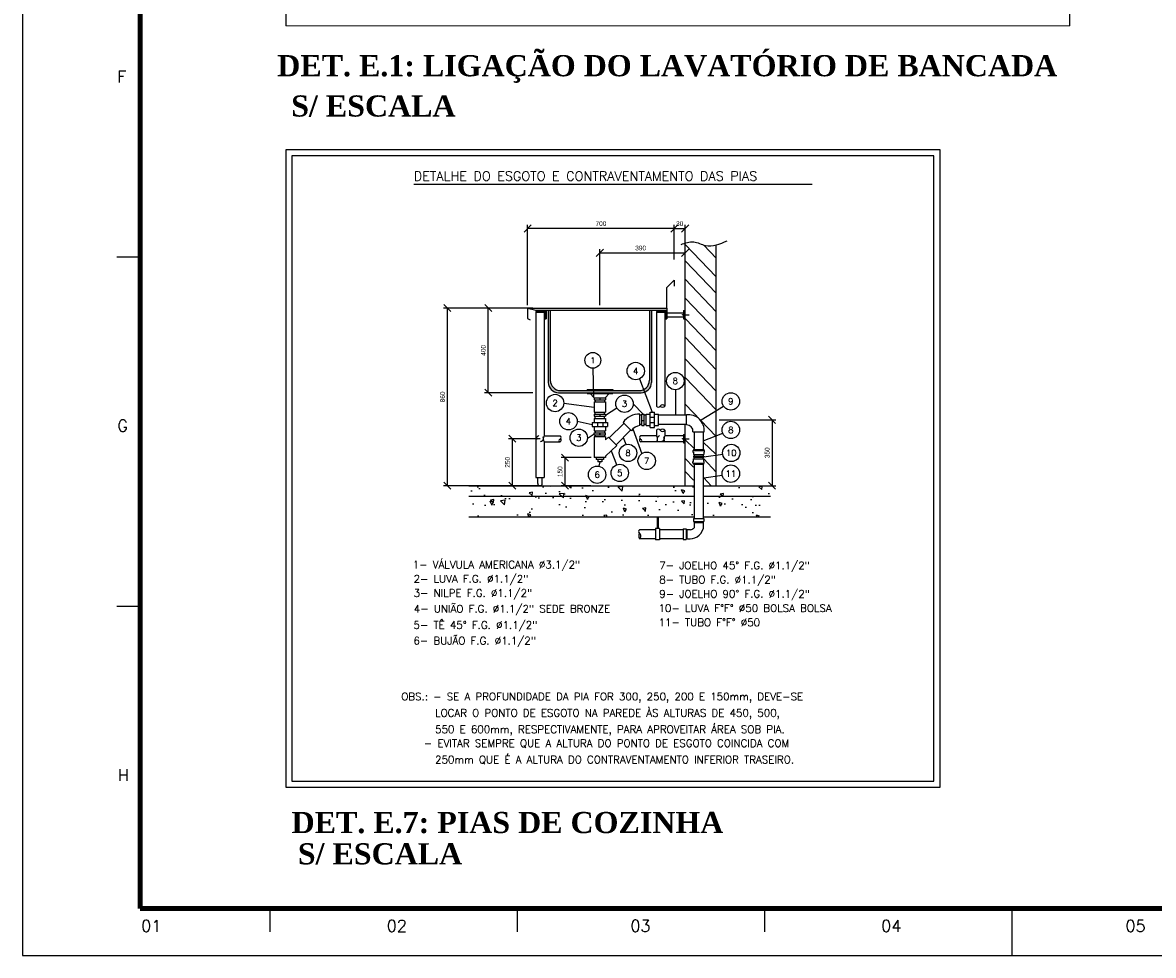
# Model space of a CAD drawing. Header units: millimetres. Extents: x 7 to 27269, y 0 to 59.
# Tile 1 of 10: x 7 to 31, y 0 to 20. Entities that reach past the tile are written whole.
import ezdxf
from ezdxf.enums import TextEntityAlignment as Align

# ---------------------------------------------------------------- set-up
doc = ezdxf.new("R2010")
doc.units = ezdxf.units.MM
doc.header["$MEASUREMENT"] = 0
doc.linetypes.add('HIDDEN3', pattern=[0.1075, 0.075, -0.0325])
for name, color, linetype in [('C-COTAS', 7, 'Continuous'), ('C-DETALHE', 8, 'Continuous'), ('C-HIDRAULICA', 1, 'Continuous'), ('C-LAJE', 10, 'Continuous'), ('C-MATERIAL', 7, 'Continuous'), ('C-PAREDE', 7, 'Continuous'), ('C-PISO', 5, 'Continuous'), ('C-PONTOS-HIDR', 124, 'Continuous'), ('DESENHO', 178, 'Continuous'), ('MARGEM', 4, 'Continuous')]:
    doc.layers.add(name, color=color, linetype=linetype)
doc.layers.add('DI-Títulos', color=3, linetype='Continuous', lineweight=30)
doc.layers.add('Nível 1', color=7, linetype='Continuous', lineweight=5)
doc.styles.add('PADRÃO', font='stylu.ttf')
doc.styles.add('ROMANS', font='ROMANS')
doc.styles.add('TimesNewRomanN', font='timesbd.ttf')
doc.dimstyles.get("Standard").update_dxf_attribs({"dimtxt": 0.18, "dimasz": 0.18, "dimexe": 0.18, "dimexo": 0.0625, "dimgap": 0.09, "dimtad": 0, "dimtih": 1, "dimtoh": 1, "dimdec": 4, "dimzin": 0, "dimdsep": 46, "dimtxsty": 'Standard', "dimcen": 0.09, "dimadec": 0, "dimazin": 0, "dimtfac": 1, "dimtdec": 4, "dimtofl": 0, "dimtmove": 0, "dimatfit": 3, "dimfxl": 0, "dimtolj": 1, "dimtzin": 0, "dimarcsym": 0})
pattern_1 = [(140, (-45.60436, -8.1439), (0.06885, 0.78696), [0.082288, -0.905169]), (85, (-45.6044, -8.1439), (-0.825286, -0.1522345), [0.0658305, -0.7241355]), (190.4514, (-45.5986, -8.0783), (-0.756436, 0.634726), [0.069934, -0.769276]), (136.1842, (-45.8238, -8.1439), (0.181603, 1.17095), [0.123432, -1.357754]), (186.6356, (-45.8087, -8.0463), (-1.068778, 1.025489), [0.104901, -1.153913]), (81.1842, (-45.8238, -8.1439), (-1.068779, 1.025488), [0.098746, -1.086203]), (111, (-45.76894, -8.0342), (0.4417434, 0.6549115), [0.082288, -0.905169]), (56, (-45.7689, -8.0342), (-0.7956165, 0.2669595), [0.0658305, -0.7241355]), (161.4514, (-45.7321, -7.9796), (-0.353872, 0.921871), [0.069934, -0.769276]), (127.5, (-45.60436, -8.1439), (-0.3652428, 0.0133415), [0, -0.715358, 0, -0.7351072, 0, -0.7268784]), (97.5, (-45.60436, -8.1439), (-0.4327387, 0.2886333), [0, -0.4191208, 0, -0.6989005, 0, -0.2770367]), (57.5, (-45.60436, -8.38857), (0.0247466, 0.5856966), [0, -0.2742937, 0, -0.8557965, 0, -1.135576]), (47.5, (-45.60436, -8.4983), (-0.1098327, 0.6398573), [0, -0.356582, 0, -0.5683366, 0, -0.8064236])]

# ---------------------------------------------------------------- blocks, each defined once
blk = doc.blocks.new('CIR-1-E')
blk.add_circle((0.001, 0), 0.14)
at = {"style": 'ROMANS'}
blk.add_attdef('N', text='', height=0.1, dxfattribs=at).set_placement((0.001, -0.05), align=Align.CENTER)
blk = doc.blocks.new('_OBLIQUE')
at = {"color": 0, "linetype": 'ByBlock', "lineweight": -2}
blk.add_line((-0.5, -0.5), (0.5, 0.5), dxfattribs=at)
blk = doc.blocks.new('*D642')
at = {"layer": 'C-COTAS', "color": 0, "lineweight": -2}
for p, q in [((17.518, 13.705), (15.784, 13.705)), ((15.864, 13.705), (15.864, 9.927)), ((17.518, 9.927), (15.784, 9.927))]:
    blk.add_line(p, q, dxfattribs=at)
at = {"layer": 'Defpoints', "color": 0}
for p in [(17.581, 13.705), (15.864, 9.927), (17.581, 9.927)]:
    blk.add_point(p, dxfattribs=at)
at = {"layer": 'C-COTAS', "color": 0, "lineweight": -2, "xscale": 0.15, "yscale": 0.15, "zscale": 0.15}
for p, rotation in [((15.864, 13.705), 90), ((15.864, 9.927), 270)]:
    blk.add_blockref('_OBLIQUE', p, dxfattribs=dict(at, rotation=rotation))
at = {"layer": 'C-COTAS', "color": 0, "insert": (15.762, 11.816), "char_height": 0.1, "attachment_point": 5, "rotation": 90, "style": 'PADRÃO'}
blk.add_mtext('\\A1;860', dxfattribs=at)
blk = doc.blocks.new('*D643')
at = {"layer": 'C-COTAS', "color": 0, "lineweight": -2}
for p, q in [((21.64, 11.329), (22.846, 11.329)), ((22.766, 11.329), (22.766, 9.927)), ((21.365, 9.927), (22.846, 9.927))]:
    blk.add_line(p, q, dxfattribs=at)
at = {"layer": 'Defpoints', "color": 0}
for p in [(21.577, 11.329), (21.302, 9.927), (22.766, 9.927)]:
    blk.add_point(p, dxfattribs=at)
at = {"layer": 'C-COTAS', "color": 0, "lineweight": -2, "xscale": 0.15, "yscale": 0.15, "zscale": 0.15}
for p, rotation in [((22.766, 11.329), 90), ((22.766, 9.927), 270)]:
    blk.add_blockref('_OBLIQUE', p, dxfattribs=dict(at, rotation=rotation))
at = {"layer": 'C-COTAS', "color": 0, "insert": (22.663, 10.628), "char_height": 0.1, "attachment_point": 5, "rotation": 90, "style": 'PADRÃO'}
blk.add_mtext('\\A1;350', dxfattribs=at)
blk = doc.blocks.new('*D644')
at = {"layer": 'C-COTAS', "color": 0, "lineweight": -2}
for p, q in [((17.838, 10.926), (17.165, 10.926)), ((17.245, 10.926), (17.245, 9.927)), ((17.838, 9.927), (17.165, 9.927))]:
    blk.add_line(p, q, dxfattribs=at)
at = {"layer": 'Defpoints', "color": 0}
for p in [(17.9, 10.926), (17.245, 9.927), (17.9, 9.927)]:
    blk.add_point(p, dxfattribs=at)
at = {"layer": 'C-COTAS', "color": 0, "lineweight": -2, "xscale": 0.15, "yscale": 0.15, "zscale": 0.15}
for p, rotation in [((17.245, 10.926), 90), ((17.245, 9.927), 270)]:
    blk.add_blockref('_OBLIQUE', p, dxfattribs=dict(at, rotation=rotation))
at = {"layer": 'C-COTAS', "color": 0, "insert": (17.142, 10.426), "char_height": 0.1, "attachment_point": 5, "rotation": 90, "style": 'PADRÃO'}
blk.add_mtext('\\A1;250', dxfattribs=at)
blk = doc.blocks.new('*D645')
at = {"layer": 'C-COTAS', "color": 0, "lineweight": -2}
for p, q in [((18.924, 10.526), (18.283, 10.526)), ((18.363, 10.526), (18.363, 9.927)), ((18.912, 9.927), (18.283, 9.927))]:
    blk.add_line(p, q, dxfattribs=at)
at = {"layer": 'Defpoints', "color": 0}
for p in [(18.987, 10.526), (18.363, 9.927), (18.975, 9.927)]:
    blk.add_point(p, dxfattribs=at)
at = {"layer": 'C-COTAS', "color": 0, "lineweight": -2, "xscale": 0.15, "yscale": 0.15, "zscale": 0.15}
for p, rotation in [((18.363, 10.526), 90), ((18.363, 9.927), 270)]:
    blk.add_blockref('_OBLIQUE', p, dxfattribs=dict(at, rotation=rotation))
at = {"layer": 'C-COTAS', "color": 0, "insert": (18.26, 10.226), "char_height": 0.1, "attachment_point": 5, "rotation": 90, "style": 'PADRÃO'}
blk.add_mtext('\\A1;150', dxfattribs=at)
blk = doc.blocks.new('*D646')
at = {"layer": 'C-COTAS', "color": 0, "lineweight": -2}
for p, q in [((17.57, 13.768), (17.57, 15.477)), ((20.688, 15.397), (17.57, 15.397)), ((20.688, 15.213), (20.688, 15.477))]:
    blk.add_line(p, q, dxfattribs=at)
at = {"layer": 'Defpoints', "color": 0}
for p in [(17.57, 15.397), (20.688, 15.15), (17.57, 13.705)]:
    blk.add_point(p, dxfattribs=at)
at = {"layer": 'C-COTAS', "color": 0, "lineweight": -2, "xscale": 0.15, "yscale": 0.15, "zscale": 0.15, "rotation": 180}
blk.add_blockref('_OBLIQUE', (17.57, 15.397), dxfattribs=at)
at = {"layer": 'C-COTAS', "color": 0, "lineweight": -2, "xscale": 0.15, "yscale": 0.15, "zscale": 0.15}
blk.add_blockref('_OBLIQUE', (20.688, 15.397), dxfattribs=at)
at = {"layer": 'C-COTAS', "color": 0, "insert": (19.129, 15.501), "char_height": 0.1, "attachment_point": 5, "style": 'PADRÃO'}
blk.add_mtext('\\A1;700', dxfattribs=at)
blk = doc.blocks.new('*D647')
at = {"layer": 'C-COTAS', "color": 0, "lineweight": -2}
for p, q in [((20.688, 14.741), (20.688, 15.477)), ((20.688, 15.397), (20.919, 15.397)), ((20.919, 14.773), (20.919, 15.477))]:
    blk.add_line(p, q, dxfattribs=at)
at = {"layer": 'Defpoints', "color": 0}
for p in [(20.919, 15.397), (20.688, 14.678), (20.919, 14.711)]:
    blk.add_point(p, dxfattribs=at)
at = {"layer": 'C-COTAS', "color": 0, "lineweight": -2, "xscale": 0.15, "yscale": 0.15, "zscale": 0.15, "rotation": 180}
blk.add_blockref('_OBLIQUE', (20.688, 15.397), dxfattribs=at)
at = {"layer": 'C-COTAS', "color": 0, "lineweight": -2, "xscale": 0.15, "yscale": 0.15, "zscale": 0.15}
blk.add_blockref('_OBLIQUE', (20.919, 15.397), dxfattribs=at)
at = {"layer": 'C-COTAS', "color": 0, "insert": (20.803, 15.5), "char_height": 0.1, "attachment_point": 5, "style": 'PADRÃO'}
blk.add_mtext('\\A1;30', dxfattribs=at)
blk = doc.blocks.new('*D648')
at = {"layer": 'C-COTAS', "color": 0, "lineweight": -2}
for p, q in [((19.106, 13.768), (19.106, 14.959)), ((20.919, 14.181), (20.919, 14.959)), ((19.106, 14.879), (20.919, 14.879))]:
    blk.add_line(p, q, dxfattribs=at)
at = {"layer": 'Defpoints', "color": 0}
for p in [(20.919, 14.879), (20.919, 14.119), (19.106, 13.705)]:
    blk.add_point(p, dxfattribs=at)
at = {"layer": 'C-COTAS', "color": 0, "lineweight": -2, "xscale": 0.15, "yscale": 0.15, "zscale": 0.15, "rotation": 180}
blk.add_blockref('_OBLIQUE', (19.106, 14.879), dxfattribs=at)
at = {"layer": 'C-COTAS', "color": 0, "lineweight": -2, "xscale": 0.15, "yscale": 0.15, "zscale": 0.15}
blk.add_blockref('_OBLIQUE', (20.919, 14.879), dxfattribs=at)
at = {"layer": 'C-COTAS', "color": 0, "insert": (19.973, 14.981), "char_height": 0.1, "attachment_point": 5, "style": 'PADRÃO'}
blk.add_mtext('\\A1;390', dxfattribs=at)
blk = doc.blocks.new('*D649')
at = {"layer": 'C-COTAS', "color": 0, "lineweight": -2}
for p, q in [((17.683, 13.705), (16.653, 13.705)), ((16.733, 11.906), (16.733, 13.705)), ((17.683, 11.906), (16.653, 11.906))]:
    blk.add_line(p, q, dxfattribs=at)
at = {"layer": 'Defpoints', "color": 0}
for p in [(16.733, 13.705), (17.746, 13.705), (17.746, 11.906)]:
    blk.add_point(p, dxfattribs=at)
at = {"layer": 'C-COTAS', "color": 0, "lineweight": -2, "xscale": 0.15, "yscale": 0.15, "zscale": 0.15}
for p, rotation in [((16.733, 13.705), 90), ((16.733, 11.906), 270)]:
    blk.add_blockref('_OBLIQUE', p, dxfattribs=dict(at, rotation=rotation))
at = {"layer": 'C-COTAS', "color": 0, "insert": (16.63, 12.806), "char_height": 0.1, "attachment_point": 5, "rotation": 90, "style": 'PADRÃO'}
blk.add_mtext('\\A1;400', dxfattribs=at)

msp = doc.modelspace()

# ---------------------------------------------------------------- hatches: boundary and pattern name
at = {"layer": 'C-DETALHE'}
msp.add_hatch(color=256, dxfattribs=at).paths.add_polyline_path([(20.20356, 13.66151), (20.15967, 13.66151), (20.15967, 12.16935, -0.41421356), (19.94024, 11.94992), (18.27253, 11.94992, -0.41421356), (18.0531, 12.16935), (18.0531, 13.66151), (18.00921, 13.66151), (18.00921, 12.12547, 0.41421356), (18.22865, 11.90603), (19.98413, 11.90603, 0.41421356), (20.20356, 12.12547)])
at = {"layer": 'C-LAJE'}
h = msp.add_hatch(dxfattribs=at)
h.set_pattern_fill('AR-CONC', scale=0.109717, angle=90, style=0)
h.set_pattern_definition(pattern_1)
h.paths.add_polyline_path([(22.71049, 9.70729), (21.31443, 9.70729), (21.31443, 9.26842), (22.71049, 9.26842)])
h.paths.add_polyline_path([(21.09499, 9.70729), (16.32113, 9.70729), (16.32113, 9.26842), (21.09499, 9.26842)])
at = {"layer": 'C-PISO'}
h = msp.add_hatch(dxfattribs=at)
h.set_pattern_fill('AR-CONC', scale=0.109717, angle=90, style=0)
h.set_pattern_definition(pattern_1)
h.paths.add_polyline_path([(21.09499, 9.92673), (16.32113, 9.92673), (16.32113, 9.70729), (21.09499, 9.70729)])
h.paths.add_polyline_path([(22.71049, 9.92673), (21.31443, 9.92673), (21.31443, 9.70729), (22.71049, 9.70729)])

# ---------------------------------------------------------------- linework, layer by layer
at = {"color": 7}
for p, q in [((12.43075, 57.03173), (12.43075, 19.70685)), ((29.09775, 19.70685), (29.09775, 57.03173))]:
    msp.add_line(p, q, dxfattribs=at)
for p, q in [((12.43075, 17.07287), (12.43075, 3.51817)), ((26.3381, 17.07287), (12.43075, 17.07287)), ((26.3381, 3.51817), (26.3381, 17.07287)), ((12.56075, 16.94287), (12.56075, 3.64817)), ((26.2081, 16.94287), (12.56075, 16.94287)), ((26.2081, 3.64817), (26.2081, 16.94287)), ((20.91892, 11.42687, 0), (20.91892, 15.09338, 0)), ((21.57722, 9.92673, 0), (21.57722, 15.04858, 0)), ((12.56075, 3.64817), (26.2081, 3.64817)), ((12.43075, 3.51817), (26.3381, 3.51817))]:
    msp.add_line(p, q)
at = {"layer": 'C-DETALHE'}
for p, q in [((20.53271, 14.14427, 0), (20.68788, 14.29943, 0)), ((20.68788, 14.29943, 0), (20.68788, 14.16777, 0)), ((20.53271, 13.7054, 0), (20.53271, 14.14427, 0)), ((17.57034, 13.7054, 0), (20.53271, 13.7054, 0)), ((17.57034, 13.7054, 0), (17.57034, 13.48596, 0)), ((17.57034, 13.7054, 0), (17.74589, 13.66151, 0)), ((20.53271, 13.7054, 0), (20.53271, 13.66151, 0)), ((17.57034, 13.48596, 0), (17.62735, 13.45305, 0)), ((17.74589, 13.66151, 0), (20.53271, 13.66151, 0)), ((17.74589, 13.61763, 0), (17.74589, 10.10228, 0)), ((17.74589, 13.61763, 0), (17.92144, 13.61763, 0)), ((17.74624, 13.65054, 0), (17.96532, 13.65054, 0)), ((17.74624, 13.65054, 0), (17.74624, 13.6286, 0)), ((17.74624, 13.6286, 0), (17.94338, 13.6286, 0)), ((17.92144, 13.61763, 0), (17.92144, 10.99171, 0)), ((17.94338, 13.6286, 0), (17.94338, 13.47499, 0)), ((17.94338, 13.47499, 0), (17.96532, 13.47499, 0)), ((17.96532, 13.65054, 0), (17.96532, 13.47499, 0)), ((18.00921, 13.65712, 0), (18.00921, 12.12108, 0)), ((18.0531, 13.66151, 0), (18.0531, 12.16935, 0)), ((20.15967, 13.66151, 0), (20.15967, 12.16935, 0)), ((20.20356, 13.66151, 0), (20.20356, 12.12547, 0)), ((20.31319, 13.65054, 0), (20.31319, 13.6286, 0)), ((20.31319, 13.65054, 0), (20.53271, 13.65054, 0)), ((20.31319, 13.6286, 0), (20.51077, 13.6286, 0)), ((20.31328, 13.61763, 0), (20.31328, 11.62183, 0)), ((20.31328, 13.61763, 0), (20.48883, 13.61763, 0)), ((20.48883, 13.61763, 0), (20.48883, 11.62183, 0)), ((20.51077, 13.6286, 0), (20.51077, 13.47499, 0)), ((20.51077, 13.47499, 0), (20.53271, 13.47499, 0)), ((20.53271, 13.65054, 0), (20.53271, 13.47499, 0)), ((20.53271, 13.60665, 0), (20.88381, 13.60665, 0)), ((20.53271, 13.51888, 0), (20.88381, 13.51888, 0)), ((20.86187, 13.55838, 0), (20.86187, 13.56716, 0)), ((20.86187, 13.56716, 0), (20.88381, 13.56716, 0)), ((20.86187, 13.55838, 0), (20.88381, 13.55838, 0)), ((20.88381, 13.65054, 0), (20.91892, 13.65054, 0)), ((20.88381, 13.65054, 0), (20.88381, 13.47499, 0)), ((20.88381, 13.47499, 0), (20.91892, 13.47499, 0)), ((20.31328, 11.10608, 0), (20.31328, 10.99171, 0)), ((20.48883, 11.10608, 0), (20.48883, 10.99171, 0)), ((17.92144, 10.99171, 0), (18.26221, 10.99171, 0)), ((17.92144, 10.86005, 0), (17.92144, 10.10228, 0)), ((17.92144, 10.86005, 0), (18.26221, 10.86005, 0)), ((20.31328, 10.99171, 0), (19.97251, 10.99171, 0)), ((20.31328, 10.86005, 0), (19.97251, 10.86005, 0)), ((20.88381, 10.86005, 0), (20.31328, 10.86005, 0)), ((20.88381, 10.99171, 0), (20.48883, 10.99171, 0)), ((20.86187, 10.93027, 0), (20.88381, 10.93027, 0)), ((20.86187, 10.92149, 0), (20.86187, 10.93027, 0)), ((20.86187, 10.92588, 0), (21.0067, 10.92588, 0)), ((20.86187, 10.92149, 0), (20.88381, 10.92149, 0)), ((20.88381, 11.01365, 0), (20.88381, 10.8381, 0)), ((20.88381, 11.01365, 0), (20.91892, 11.01365, 0)), ((20.88381, 10.8381, 0), (20.91892, 10.8381, 0)), ((17.74589, 10.10228, 0), (17.92144, 10.10228, 0)), ((17.78683, 9.97283, 0), (17.78683, 10.10228, 0)), ((17.88049, 9.97283, 0), (17.88049, 10.10228, 0)), ((17.78978, 9.92673, 0), (17.87755, 9.92673, 0))]:
    msp.add_line(p, q, dxfattribs=at)
at = {"layer": 'C-DETALHE', "linetype": 'HIDDEN3'}
for centre in [(17.83366, 10.9308, 0), (20.40105, 10.9308, 0)]:
    msp.add_circle(centre, 0.06921, dxfattribs=at)
at = {"layer": 'C-DETALHE'}
for centre, radius, start, end in [((18.22865, 12.12547, 0), 0.21943, 180, 270), ((18.27253, 12.16935, 0), 0.21943, 180, 270), ((19.94024, 12.16935, 0), 0.21943, 270, 0), ((19.98413, 12.12547, 0), 0.21943, 270, 0), ((20.3494, 11.63343, 0), 0.03794, 197.809431, 342.190569), ((20.43718, 11.57536, 0), 0.06947, 41.97157, 138.02843), ((20.43718, 11.66829, 0), 0.06947, 221.97157, 318.02843), ((20.3494, 11.09448, 0), 0.03794, 17.809431, 162.190569), ((20.43718, 11.05962, 0), 0.06947, 41.97157, 138.02843), ((20.43718, 11.15254, 0), 0.06947, 221.97157, 318.02843), ((18.01213, 10.92588, 0), 0.11207, 144.025141, 215.974859), ((18.26341, 10.8864, 0), 0.02638, 92.610311, 267.389689), ((18.23712, 10.95223, 0), 0.04678, 302.439901, 57.560099), ((18.23712, 10.89952, 0), 0.04678, 302.439901, 34.291994), ((19.9976, 10.95223, 0), 0.04678, 122.439901, 237.560099), ((19.9976, 10.89952, 0), 0.04678, 145.708006, 237.560099), ((19.97131, 10.8864, 0), 0.02638, 272.610311, 87.389689), ((20.22259, 10.92588, 0), 0.11207, 324.025141, 35.974859), ((20.57952, 10.92588, 0), 0.11207, 144.025141, 215.974859), ((17.83366, 9.97429, 0), 0.04685, 181.785081, 358.214919)]:
    msp.add_arc(centre, radius, start, end, dxfattribs=at)
at = {"layer": 'C-HIDRAULICA'}
for p, q in [((18.83312, 11.97406, 0), (19.37966, 11.97406, 0)), ((18.83312, 11.97406, 0), (18.83312, 11.94992, 0)), ((18.83312, 11.90603, 0), (18.83312, 11.88628, 0)), ((18.83312, 11.88628, 0), (19.37966, 11.88628, 0)), ((18.98743, 11.79681, 0), (18.89795, 11.88628, 0)), ((18.98573, 11.79851, 0), (19.22605, 11.79851, 0)), ((18.98672, 11.79851, 0), (18.98672, 11.75462, 0)), ((19.10639, 11.79851, 0), (19.10639, 11.75462, 0)), ((19.22605, 11.80321, 0), (19.30233, 11.88628, 0)), ((19.22605, 11.80321, 0), (19.22605, 11.75462, 0)), ((19.37966, 11.97406, 0), (19.37966, 11.94992, 0)), ((19.37966, 11.90603, 0), (19.37966, 11.88628, 0)), ((18.98672, 11.75462, 0), (19.22605, 11.75462, 0)), ((18.98672, 11.71074, 0), (18.98672, 11.4913, 0)), ((18.98672, 11.71074, 0), (19.22605, 11.71074, 0)), ((19.00867, 11.75462, 0), (19.00867, 11.71074, 0)), ((19.20411, 11.75462, 0), (19.20411, 11.71074, 0)), ((19.22605, 11.71074, 0), (19.22605, 11.4913, 0)), ((18.98672, 11.4913, 0), (19.22605, 11.4913, 0)), ((18.98672, 11.44741, 0), (19.22605, 11.44741, 0)), ((18.98672, 11.44741, 0), (18.98672, 11.40353, 0)), ((18.98672, 11.40353, 0), (19.22605, 11.40353, 0)), ((18.98672, 11.35964, 0), (18.98672, 11.27187, 0)), ((18.98672, 11.35964, 0), (19.22605, 11.35964, 0)), ((19.00867, 11.44741, 0), (19.00867, 11.4913, 0)), ((19.00867, 11.35964, 0), (19.00867, 11.40353, 0)), ((19.10639, 11.44741, 0), (19.10639, 11.40353, 0)), ((19.20411, 11.44741, 0), (19.20411, 11.4913, 0)), ((19.20411, 11.35964, 0), (19.20411, 11.40353, 0)), ((19.22605, 11.44741, 0), (19.22605, 11.40353, 0)), ((19.22605, 11.35964, 0), (19.22605, 11.27187, 0)), ((19.95725, 11.20949, 0), (19.95725, 11.44882, 0)), ((20.00113, 11.42687, 0), (19.95725, 11.42687, 0)), ((20.00113, 11.20949, 0), (20.00113, 11.44882, 0)), ((20.00113, 11.44882, 0), (20.04502, 11.44882, 0)), ((20.00113, 11.31716, 0), (20.04502, 11.31716, 0)), ((20.04502, 11.20949, 0), (20.04502, 11.44882, 0)), ((20.08891, 11.42687, 0), (20.04502, 11.42687, 0)), ((20.08891, 11.44882, 0), (20.17668, 11.44882, 0)), ((20.08891, 11.20949, 0), (20.08891, 11.44882, 0)), ((20.17668, 11.1656, 0), (20.17668, 11.4927, 0)), ((20.17668, 11.4927, 0), (20.26446, 11.4927, 0)), ((20.17668, 11.38299, 0), (20.26446, 11.38299, 0)), ((20.26446, 11.1656, 0), (20.26446, 11.4927, 0)), ((20.26446, 11.44882, 0), (20.35223, 11.44882, 0)), ((20.35223, 11.20949, 0), (20.35223, 11.44882, 0)), ((20.94471, 11.42687, 0), (20.35223, 11.42687, 0)), ((20.94471, 11.21905, 0), (20.94471, 11.43426, 0)), ((18.94284, 11.27187, 0), (19.26994, 11.27187, 0)), ((18.94284, 11.27187, 0), (18.94284, 11.18409, 0)), ((18.94284, 11.18409, 0), (19.26994, 11.18409, 0)), ((18.98672, 11.18409, 0), (18.98672, 11.09632, 0)), ((18.98672, 11.09632, 0), (19.22605, 11.09632, 0)), ((19.00867, 11.09632, 0), (19.00867, 11.05243, 0)), ((19.05255, 11.27187, 0), (19.05255, 11.18409, 0)), ((19.17222, 11.27187, 0), (19.17222, 11.18409, 0)), ((19.20411, 11.09632, 0), (19.20411, 11.05243, 0)), ((19.22605, 11.18409, 0), (19.22605, 11.09632, 0)), ((19.26994, 11.27187, 0), (19.26994, 11.18409, 0)), ((19.30669, 10.94314, 0), (19.61702, 11.25347, 0)), ((19.44986, 10.79997, 0), (19.76018, 11.1103, 0)), ((19.60024, 11.27024, 0), (19.7757, 11.09479, 0)), ((20.00113, 11.23143, 0), (19.95725, 11.23143, 0)), ((20.00113, 11.20949, 0), (20.04502, 11.20949, 0)), ((20.08891, 11.23143, 0), (20.04502, 11.23143, 0)), ((20.08891, 11.20949, 0), (20.17668, 11.20949, 0)), ((20.17668, 11.27532, 0), (20.26446, 11.27532, 0)), ((20.17668, 11.1656, 0), (20.26446, 11.1656, 0)), ((20.26446, 11.20949, 0), (20.35223, 11.20949, 0)), ((20.94471, 11.23143, 0), (20.35223, 11.23143, 0)), ((20.91892, 9.93112, 0), (20.91892, 11.23143, 0)), ((21.08513, 11.07126, 0), (21.32435, 11.07126, 0)), ((21.10699, 11.07126, 0), (21.10699, 10.69822, 0)), ((21.30243, 11.07126, 0), (21.30243, 10.69822, 0)), ((18.98672, 11.05243, 0), (19.22605, 11.05243, 0)), ((18.98672, 11.00854, 0), (18.98672, 11.05243, 0)), ((18.98672, 11.00854, 0), (19.22605, 11.00854, 0)), ((18.98672, 10.96466, 0), (18.98672, 10.52579, 0)), ((19.22605, 10.96466, 0), (18.98672, 10.96466, 0)), ((19.00867, 11.00854, 0), (19.00867, 10.96466, 0)), ((19.10639, 11.00854, 0), (19.10639, 11.05243, 0)), ((19.10639, 11.05243, 0), (19.10639, 11.00854, 0)), ((19.20411, 11.00854, 0), (19.20411, 10.96466, 0)), ((19.22605, 11.00854, 0), (19.22605, 11.05243, 0)), ((19.22605, 10.96466, 0), (19.22605, 10.90553, 0)), ((19.22605, 10.90553, 0), (19.29185, 10.95798, 0)), ((19.29185, 10.95798, 0), (19.46522, 10.78461, 0)), ((19.22605, 10.55713, 0), (19.46522, 10.78461, 0)), ((21.08503, 10.64117, 0), (21.09602, 10.64117, 0)), ((21.08505, 10.67628, 0), (21.08505, 10.64117, 0)), ((21.08505, 10.67628, 0), (21.32438, 10.67628, 0)), ((21.09383, 10.69822, 0), (21.09383, 10.67628, 0)), ((21.09383, 10.69822, 0), (21.3156, 10.69822, 0)), ((21.09602, 10.64117, 0), (21.09602, 10.5885, 0)), ((21.09602, 10.5885, 0), (21.3134, 10.5885, 0)), ((21.10919, 10.5885, 0), (21.10919, 10.55339, 0)), ((21.30024, 10.5885, 0), (21.30024, 10.55339, 0)), ((21.3134, 10.64117, 0), (21.32439, 10.64117, 0)), ((21.3134, 10.64117, 0), (21.3134, 10.5885, 0)), ((21.3156, 10.69822, 0), (21.3156, 10.67628, 0)), ((21.32438, 10.67628, 0), (21.32438, 10.64117, 0)), ((19.22605, 10.52579, 0), (18.98672, 10.52579, 0)), ((19.03061, 10.52579, 0), (19.03061, 10.4819, 0)), ((19.18216, 10.4819, 0), (19.03061, 10.4819, 0)), ((19.0625, 10.4819, 0), (19.0625, 10.43801, 0)), ((19.15027, 10.43801, 0), (19.0625, 10.43801, 0)), ((19.15027, 10.4819, 0), (19.15027, 10.43801, 0)), ((19.18216, 10.52579, 0), (19.18216, 10.4819, 0)), ((19.22605, 10.55713, 0), (19.22605, 10.52579, 0)), ((21.08503, 10.44368, 0), (21.09602, 10.44368, 0)), ((21.08505, 10.40857, 0), (21.08505, 10.44368, 0)), ((21.08505, 10.40857, 0), (21.32438, 10.40857, 0)), ((21.09383, 10.55339, 0), (21.09383, 10.53145, 0)), ((21.09383, 10.55339, 0), (21.3156, 10.55339, 0)), ((21.09383, 10.53145, 0), (21.3156, 10.53145, 0)), ((21.09383, 10.38662, 0), (21.09383, 10.40857, 0)), ((21.09383, 10.38662, 0), (21.3156, 10.38662, 0)), ((21.09602, 10.44368, 0), (21.09602, 10.49634, 0)), ((21.09602, 10.49634, 0), (21.3134, 10.49634, 0)), ((21.10699, 10.38662, 0), (21.10699, 9.23057, 0)), ((21.10919, 10.49634, 0), (21.10919, 10.53145, 0)), ((21.30024, 10.49634, 0), (21.30024, 10.53145, 0)), ((21.30243, 10.38662, 0), (21.30243, 9.23057, 0)), ((21.3134, 10.44368, 0), (21.3134, 10.49634, 0)), ((21.3134, 10.44368, 0), (21.32439, 10.44368, 0)), ((21.3156, 10.55339, 0), (21.3156, 10.53145, 0)), ((21.3156, 10.38662, 0), (21.3156, 10.40857, 0)), ((21.32438, 10.40857, 0), (21.32438, 10.44368, 0)), ((20.28866, 9.25597, 0), (20.28866, 9.26842, 0)), ((20.37643, 9.25597, 0), (20.28866, 9.25597, 0)), ((20.32157, 9.25597, 0), (20.32157, 9.01513, 0)), ((20.34352, 9.25597, 0), (20.34352, 9.01513, 0)), ((20.37643, 9.25597, 0), (20.37643, 9.26842, 0)), ((21.09602, 9.23057, 0), (21.09602, 9.16473, 0)), ((21.09602, 9.23057, 0), (21.31779, 9.23057, 0)), ((21.09602, 9.16473, 0), (21.31779, 9.16473, 0)), ((21.10699, 9.16473, 0), (21.10699, 9.03266, 0)), ((21.10699, 9.14279, 0), (21.30243, 9.14279, 0)), ((21.30243, 9.16473, 0), (21.30243, 9.01113, 0)), ((21.31779, 9.23057, 0), (21.31779, 9.16473, 0)), ((20.28866, 8.99319, 0), (19.95185, 8.99319, 0)), ((20.37643, 9.01513, 0), (20.28866, 9.01513, 0)), ((20.28866, 9.01513, 0), (20.28866, 8.78019, 0)), ((20.37643, 9.01513, 0), (20.37643, 8.78019, 0)), ((20.87556, 8.99319, 0), (20.37643, 8.99319, 0)), ((20.87556, 9.00855, 0), (20.94139, 9.00855, 0)), ((20.87556, 9.00855, 0), (20.87556, 8.78678, 0)), ((20.94139, 9.00855, 0), (20.94139, 8.78678, 0)), ((20.96333, 8.99319, 0), (20.94139, 8.99319, 0)), ((21.02916, 8.99164, 0), (20.96333, 8.99164, 0)), ((20.96333, 8.80369, 0), (20.96333, 8.99164, 0)), ((20.28866, 8.80214, 0), (19.95185, 8.80214, 0)), ((20.37643, 8.78019, 0), (20.28866, 8.78019, 0)), ((20.87556, 8.80214, 0), (20.37643, 8.80214, 0)), ((20.87556, 8.78678, 0), (20.94139, 8.78678, 0)), ((20.96333, 8.80214, 0), (20.94139, 8.80214, 0))]:
    msp.add_line(p, q, dxfattribs=at)
for centre, radius, start, end in [((19.93564, 11.04588, 0), 0.40352, 86.930009, 146.219033), ((20.98808, 11.0996, 0), 0.33746, 355.182911, 97.385386), ((19.9819, 10.96944, 0), 0.24131, 95.864755, 148.705992), ((20.95408, 11.08735, 0), 0.13204, 353.002724, 94.069633), ((20.07645, 8.87897, 0), 0.14638, 160.696557, 211.658593), ((19.97694, 8.95371, 0), 0.04678, 122.439901, 237.560099), ((19.90206, 8.85819, 0), 0.07497, 311.616711, 48.383289), ((21.01751, 9.09398, 0), 0.29627, 260.076033, 344.337547), ((21.0235, 9.09671, 0), 0.10523, 273.086072, 322.506598)]:
    msp.add_arc(centre, radius, start, end, dxfattribs=at)
at = {"layer": 'C-LAJE', "color": 7}
for p, q in [((16.32113, 9.70729, 0), (21.09499, 9.70729, 0)), ((16.32113, 9.26842, 0), (21.09499, 9.26842, 0)), ((21.31443, 9.26842, 0), (22.73416, 9.26842, 0))]:
    msp.add_line(p, q, dxfattribs=at)
at = {"layer": 'C-LAJE'}
msp.add_line((21.31443, 9.70729, 0), (22.73416, 9.70729, 0), dxfattribs=at)
at = {"layer": 'C-MATERIAL'}
for p, q in [((18.95635, 12.42649, 0), (18.96984, 11.8144, 0)), ((19.94881, 12.20001, 0), (20.22057, 11.4927, 0)), ((20.71054, 11.9683, 0), (20.71054, 11.42687, 0)), ((21.25885, 11.32595, 0), (21.73353, 11.62264, 0)), ((19.80714, 11.13584, 0), (19.99523, 10.60723, 0)), ((19.66409, 10.80576, 0), (19.61102, 10.94914, 0)), ((21.30243, 10.88474, 0), (21.71847, 11.04508, 0)), ((19.46865, 10.37363, 0), (19.35471, 10.6618, 0)), ((21.3156, 10.54242, 0), (21.71658, 10.59895, 0)), ((19.10639, 10.43801, 0), (19.08567, 10.34264, 0)), ((21.31443, 10.09359, 0), (21.70767, 10.15522, 0))]:
    msp.add_line(p, q, dxfattribs=at)
at = {"layer": 'C-MATERIAL', "color": 7}
for p, q in [((18.34, 11.68596, 0), (18.98672, 11.60102, 0)), ((19.22605, 11.42547, 0), (19.46697, 11.5828, 0)), ((20.02308, 11.44882, 0), (19.81477, 11.66969, 0)), ((18.62448, 11.29777, 0), (18.94284, 11.22798, 0)), ((18.85458, 10.94744, 0), (18.98672, 11.03049, 0))]:
    msp.add_line(p, q, dxfattribs=at)
at = {"layer": 'C-PAREDE'}
for p, q in [((20.91892, 15.05841, 0), (21.57722, 14.36957, 0)), ((21.31323, 15.04539, 0), (21.57722, 14.76915, 0)), ((20.91892, 14.71017, 0), (21.57722, 14.02133, 0)), ((20.91892, 14.31627, 0), (21.57722, 13.62743, 0)), ((20.91892, 13.91668, 0), (21.57722, 13.22784, 0)), ((20.86187, 13.56277, 0), (21.0067, 13.56277, 0)), ((20.86187, 13.56277, 0), (21.0067, 13.56277, 0)), ((20.91892, 13.48283, 0), (21.57722, 12.79399, 0)), ((20.91892, 13.08325, 0), (21.57722, 12.39441, 0)), ((20.91892, 12.62716, 0), (21.57722, 11.93832, 0)), ((20.91892, 12.22757, 0), (21.57722, 11.53874, 0)), ((20.91892, 11.66364, 0), (21.57722, 10.9748, 0)), ((20.91892, 10.90703, 0), (21.10699, 10.72279, 0)), ((21.30243, 10.85408, 0), (21.57722, 10.59058, 0)), ((20.91892, 10.50744, 0), (21.09499, 10.3232, 0)), ((21.3134, 10.49634, 0), (21.57722, 10.21819, 0)), ((20.91892, 10.23032, 0), (21.09499, 10.04608, 0)), ((21.31443, 10.09359, 0), (21.47389, 9.92673, 0))]:
    msp.add_line(p, q, dxfattribs=at)
msp.add_spline([(20.83093, 15.05489, 0), (21.10081, 15.11492, 0), (21.34945, 15.03592, 0), (21.81283, 15.13749, 0)], degree=3, dxfattribs=at)
at = {"layer": 'C-PISO'}
for p, q in [((16.32113, 9.92673, 0), (21.09499, 9.92673, 0)), ((21.31443, 9.92673, 0), (22.73416, 9.92673, 0))]:
    msp.add_line(p, q, dxfattribs=at)
at = {"layer": 'C-PONTOS-HIDR', "color": 7}
msp.add_line((15.14996, 16.34053, 0), (23.62002, 16.34053, 0), dxfattribs=at)
at = {"layer": 'DESENHO'}
for p, q in [((18.22865, 11.90603, 0), (19.98413, 11.90603, 0)), ((18.27253, 11.94992, 0), (19.94024, 11.94992, 0))]:
    msp.add_line(p, q, dxfattribs=at)
at = {"layer": 'MARGEM', "color": 1}
for p, q in [((6.83656, 59.34192), (6.83656, -0.05808)), ((8.83656, 14.79192), (9.33656, 14.79192)), ((8.83656, 7.36692), (9.33656, 7.36692)), ((12.09281, 0.94192), (12.09281, 0.44192)), ((17.34906, 0.94192), (17.34906, 0.44192)), ((22.60531, 0.94192), (22.60531, 0.44192)), ((27.86156, 0.94192), (27.86156, -0.05808)), ((6.83656, -0.05808), (90.93656, -0.05808))]:
    msp.add_line(p, q, dxfattribs=at)
at = {"layer": 'MARGEM', "lineweight": 100}
for p, q in [((9.33656, 0.94192), (9.33656, 58.34192)), ((89.93656, 0.94192), (9.33656, 0.94192))]:
    msp.add_line(p, q, dxfattribs=at)
at = {"layer": 'Nível 1', "linetype": 'Continuous'}
msp.add_line((12.43075, 19.70685), (29.09775, 19.70685), dxfattribs=at)

# ---------------------------------------------------------------- block references
at = {"layer": 'C-MATERIAL'}
for p, xscale, yscale, zscale, values in [((18.95458, 12.59486, 0), 1.199706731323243, 1.199706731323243, 1.199706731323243, {'N': '1'}), ((19.86673, 12.36685, 0), 1.31967740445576, 1.31967740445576, 1.31967740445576, {'N': '4'}), ((20.70876, 12.15351, 0), 1.31967740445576, 1.31967740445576, 1.31967740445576, {'N': '8'}), ((21.88842, 11.72101, 0), 1.31967740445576, 1.31967740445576, 1.31967740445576, {'N': '9'}), ((21.88842, 11.11368, 0), 1.31967740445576, 1.31967740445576, 1.31967740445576, {'N': '8'}), ((19.70292, 10.62597, 0), 1.31967740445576, 1.31967740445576, 1.31967740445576, {'N': '8'}), ((20.10009, 10.45681, 0), 1.31967740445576, 1.31967740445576, 1.31967740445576, {'N': '7'}), ((21.89763, 10.62597, 0), 1.31967740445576, 1.31967740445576, 1.31967740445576, {'N': '10'}), ((19.04709, 10.16203, 0), 1.31967740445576, 1.31967740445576, 1.31967740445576, {'N': '6'}), ((19.52851, 10.1999, 0), 1.31967740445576, 1.31967740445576, 1.31967740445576, {'N': '5'}), ((21.88842, 10.18428, 0), 1.31967740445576, 1.31967740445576, 1.31967740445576, {'N': '11'})]:
    msp.add_blockref('CIR-1-E', p, dxfattribs=dict(at, xscale=xscale, yscale=yscale, zscale=zscale)).add_auto_attribs(values)
at = {"layer": 'C-MATERIAL', "color": 7, "xscale": 1.31967740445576, "yscale": 1.31967740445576, "zscale": 1.31967740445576}
for p, values in [((18.15347, 11.68641, 0), {'N': '2'}), ((19.62824, 11.67014, 0), {'N': '3'}), ((18.43795, 11.29821, 0), {'N': '4'}), ((18.65605, 10.94789, 0), {'N': '3'})]:
    msp.add_blockref('CIR-1-E', p, dxfattribs=at).add_auto_attribs(values)

# ---------------------------------------------------------------- texts
at = {"layer": 'C-PONTOS-HIDR', "color": 7, "style": 'ROMANS'}
for s, height, p in [('DETALHE DO ESGOTO E CONTRAVENTAMENTO DAS PIAS', 0.1999511, (15.14996, 16.41143, 0)), ('1- VÁLVULA AMERICANA %%C3.1/2"', 0.1599609, (15.1292, 8.17082, 0)), ('7- JOELHO 45° F.G. %%C1.1/2"', 0.1599609, (20.36726, 8.1526, 0)), ('2- LUVA F.G. %%C1.1/2"', 0.1599609, (15.14592, 7.86817, 0)), ('8- TUBO F.G. %%C1.1/2"', 0.1599609, (20.367, 7.84995, 0)), ('3- NILPE F.G. %%C1.1/2"', 0.1599609, (15.14618, 7.56552, 0)), ('9- JOELHO 90° F.G. %%C1.1/2"', 0.1599609, (20.3688, 7.5473, 0)), ('4- UNIÃO F.G. %%C1.1/2" SEDE BRONZE', 0.1599609, (15.15132, 7.23162, 0)), ('10- LUVA F°F° %%C50 BOLSA BOLSA', 0.1599609, (20.35285, 7.24466, 0)), ('5- TÊ 45° F.G. %%C1.1/2"', 0.1599609, (15.14438, 6.88613, 0)), ('11- TUBO F°F° %%C50', 0.1599609, (20.35285, 6.94201, 0)), ('6- BUJÃO F.G. %%C1.1/2"', 0.1599609, (15.14309, 6.55223, 0)), ('OBS.: - SE A PROFUNDIDADE DA PIA FOR 300, 250, 200 E 150mm, DEVE-SE', 0.1599609, (14.88422, 5.36504, 0)), ('         LOCAR O PONTO DE ESGOTO NA PAREDE ÀS ALTURAS DE 450, 500, ', 0.1599609, (14.53048, 5.01672, 0)), ('         550 E 600mm, RESPECTIVAMENTE, PARA APROVEITAR ÁREA SOB PIA.', 0.1599609, (14.53048, 4.66841, 0)), ('       - EVITAR SEMPRE QUE A ALTURA DO PONTO DE ESGOTO COINCIDA COM ', 0.1599609, (14.53048, 4.37258, 0)), ('         250mm QUE É A ALTURA DO CONTRAVENTAMENTO INFERIOR TRASEIRO.', 0.1599609, (14.53048, 4.02427, 0))]:
    msp.add_text(s, height=height, dxfattribs=at).set_placement(p)
at = {"layer": 'DI-Títulos', "color": 5, "char_height": 0.45, "attachment_point": 9, "style": 'TimesNewRomanN'}
for s, insert, width, line_spacing_factor in [('DET. E.1: LIGAÇÃO DO LAVATÓRIO DE BANCADA', (28.82729, 18.49222), 8271.1961395, 0.798), ('DET. E.7: PIAS DE COZINHA', (21.73054, 2.53234), 5512.2385118, 0.9)]:
    msp.add_mtext(s, dxfattribs=dict(at, insert=insert, width=width, line_spacing_factor=line_spacing_factor))
at = {"layer": 'DI-Títulos', "char_height": 0.45, "attachment_point": 9, "style": 'TimesNewRomanN'}
for insert, width, line_spacing_factor in [((16.03932, 17.77031), 1540.1426184, 0.798), ((16.18003, 1.86943), 1199.0682765, 0.9)]:
    msp.add_mtext('S/ ESCALA', dxfattribs=dict(at, insert=insert, width=width, line_spacing_factor=line_spacing_factor))
at = {"layer": 'MARGEM', "color": 1, "char_height": 0.25, "attachment_point": 8, "line_spacing_factor": 0.798, "style": 'ROMANS'}
for s, insert, width in [('F', (8.94522, 18.50217), 26.8803814), ('G', (8.96287, 11.07717), 34.1918452), ('H', (8.97462, 3.65217), 31.8263716), ('01', (9.57194, 0.44287), 49.0298157), ('02', (14.78976, 0.44287), 49.0298157), ('03', (19.96799, 0.44517), 49.0298157), ('04', (25.30144, 0.44287), 49.0298157), ('05', (30.49231, 0.44287), 49.0298157)]:
    msp.add_mtext(s, dxfattribs=dict(at, insert=insert, width=width))

# ---------------------------------------------------------------- dimensions: what is measured, and where the dimension line sits
at = {"layer": 'C-COTAS', "color": 7}
for base, p1, p2, text, picture, middle in [((17.57034, 15.39746, 0), (20.68788, 15.15033, 0), (17.57034, 13.7054, 0), '700', '*D646', (19.12911, 15.39746, 0)), ((20.91892, 14.87915, 0), (19.10639, 13.7054, 0), (20.91892, 14.1187, 0), '390', '*D648', (19.97322, 14.87915, 0))]:
    dim = msp.add_linear_dim(base=base, p1=p1, p2=p2, text=text, dimstyle='Standard', override={"dimtxt": 0.1, "dimasz": 0.15, "dimexe": 0.08, "dimgap": 0.05, "dimtad": 1, "dimtih": 0, "dimtoh": 0, "dimtxsty": 'PADRÃO', "dimblk1": 'OBLIQUE', "dimblk2": 'OBLIQUE', "dimsah": 1, "dimtsz": 0}, dxfattribs=at)
    dim.commit()
    dim.dimension.update_dxf_attribs({"geometry": picture, "text_midpoint": middle, "dimtype": 160})
at = {"layer": 'C-COTAS'}
dim = msp.add_linear_dim(base=(20.91892, 15.39746, 0), p1=(20.68788, 14.67812, 0), p2=(20.91892, 14.71082, 0), text='30', dimstyle='Standard', override={"dimtxt": 0.1, "dimasz": 0.15, "dimexe": 0.08, "dimgap": 0.05, "dimtad": 1, "dimtih": 0, "dimtoh": 0, "dimtxsty": 'PADRÃO', "dimblk1": 'OBLIQUE', "dimblk2": 'OBLIQUE', "dimsah": 1, "dimtsz": 0}, dxfattribs=at)
dim.commit()
dim.dimension.update_dxf_attribs({"geometry": '*D647', "text_midpoint": (20.8034, 15.39746, 0), "dimtype": 160})
at = {"layer": 'C-COTAS', "color": 7}
for base, p1, p2, text, picture, middle in [((15.86399, 9.92673, 0), (17.58093, 13.7054, 0), (17.58093, 9.92673, 0), '860', '*D642', (15.86399, 11.81606, 0)), ((16.73303, 13.7054, 0), (17.74589, 11.90603, 0), (17.74589, 13.7054, 0), '400', '*D649', (16.73303, 12.80572, 0)), ((18.36255, 9.92673, 0), (18.98672, 10.52579, 0), (18.97473, 9.92673, 0), '150', '*D645', (18.36255, 10.22626, 0))]:
    dim = msp.add_linear_dim(base=base, p1=p1, p2=p2, angle=90, text=text, dimstyle='Standard', override={"dimtxt": 0.1, "dimasz": 0.15, "dimexe": 0.08, "dimgap": 0.05, "dimtad": 1, "dimtih": 0, "dimtoh": 0, "dimtxsty": 'PADRÃO', "dimblk1": 'OBLIQUE', "dimblk2": 'OBLIQUE', "dimsah": 1, "dimtsz": 0}, dxfattribs=at)
    dim.commit()
    dim.dimension.update_dxf_attribs({"geometry": picture, "text_midpoint": middle, "dimtype": 160})
at = {"layer": 'C-COTAS'}
dim = msp.add_linear_dim(base=(22.76585, 9.92673, 0), p1=(21.57722, 11.32915, 0), p2=(21.30243, 9.92673, 0), angle=90, text='350', dimstyle='Standard', override={"dimtxt": 0.1, "dimasz": 0.15, "dimexe": 0.08, "dimgap": 0.05, "dimtad": 1, "dimtih": 0, "dimtoh": 0, "dimtxsty": 'PADRÃO', "dimblk1": 'OBLIQUE', "dimblk2": 'OBLIQUE', "dimsah": 1, "dimtsz": 0}, dxfattribs=at)
dim.commit()
dim.dimension.update_dxf_attribs({"geometry": '*D643', "text_midpoint": (22.66332, 10.62794, 0)})
at = {"layer": 'C-COTAS', "color": 7}
dim = msp.add_linear_dim(base=(17.24491, 9.92673, 0), p1=(17.90006, 10.92588, 0), p2=(17.90006, 9.92673, 0), angle=90, text='250', dimstyle='Standard', override={"dimtxt": 0.1, "dimasz": 0.15, "dimexe": 0.08, "dimgap": 0.05, "dimtad": 1, "dimtih": 0, "dimtoh": 0, "dimtxsty": 'PADRÃO', "dimblk1": 'OBLIQUE', "dimblk2": 'OBLIQUE', "dimsah": 1, "dimtsz": 0}, dxfattribs=at)
dim.commit()
dim.dimension.update_dxf_attribs({"geometry": '*D644', "text_midpoint": (17.14239, 10.4263, 0)})

doc.saveas('drawing.dxf')
